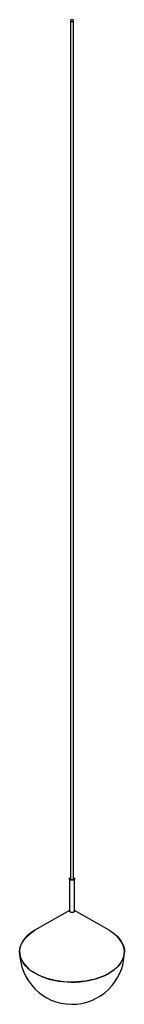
# Paper-space layout '_Isométrica' of a CAD drawing. Header units: millimetres. Extents: x -50 to 50, y 7 to 944.
import ezdxf

# ---------------------------------------------------------------- set-up
doc = ezdxf.new("R2010")
doc.units = ezdxf.units.MM

psp = doc.layouts.new('_Isométrica')

# ---------------------------------------------------------------- linework, layer by layer
at = {"color": 7, "linetype": 'Continuous', "lineweight": 25}
for p, q in [((-1.49, 943.1), (-1.49, 126.56)), ((1.51, 126.56), (1.51, 943.1)), ((-2.49, 126.56), (-2.49, 95.92)), ((2.51, 95.92), (2.51, 126.56)), ((-2.49, 96.52), (-35.34, 77.55)), ((35.38, 77.55), (2.51, 96.54))]:
    psp.add_line(p, q, dxfattribs=at)
at = {"color": 7, "linetype": 'Continuous', "lineweight": 25, "flags": 128}
for points in [[(-1.05, 942.49), (-0.57, 942.3), (0.01, 942.23), (0.58, 942.3), (1.07, 942.49), (1.39, 942.77), (1.51, 943.1), (1.39, 943.43), (1.07, 943.71), (0.58, 943.9), (0.01, 943.97), (-0.57, 943.9), (-1.05, 943.71), (-1.38, 943.43), (-1.49, 943.1), (-1.38, 942.77), (-1.05, 942.49)], [(1.51, 127.71), (1.78, 127.58), (2.32, 127.11), (2.51, 126.56), (2.32, 126.01), (1.78, 125.54), (0.97, 125.23), (0.01, 125.12), (-0.95, 125.23), (-1.76, 125.54), (-2.3, 126.01), (-2.49, 126.56), (-2.3, 127.11), (-1.76, 127.58), (-1.49, 127.71)], [(-1.49, 126.56), (-1.38, 126.23), (-1.05, 125.95)], [(-1.05, 125.95), (-0.57, 125.76), (0.01, 125.69), (0.58, 125.76), (1.07, 125.95), (1.39, 126.23), (1.51, 126.56)], [(-34.08, 78.28), (-35.36, 77.57), (-38.19, 75.79), (-40.76, 73.88), (-43.04, 71.85), (-45.02, 69.72), (-46.68, 67.5), (-48.01, 65.21), (-49.01, 62.86), (-49.67, 60.48), (-49.98, 58.06), (-49.93, 55.65), (-49.54, 53.24), (-48.8, 50.86), (-47.71, 48.53), (-46.29, 46.25), (-44.55, 44.05), (-42.49, 41.95), (-40.14, 39.95), (-37.51, 38.07), (-34.61, 36.32), (-31.47, 34.73), (-28.1, 33.28), (-24.55, 32.01), (-20.81, 30.91), (-16.94, 30), (-12.94, 29.28), (-8.85, 28.75), (-4.71, 28.42), (-0.52, 28.3), (3.66, 28.37), (7.82, 28.65), (11.93, 29.13), (15.95, 29.8), (19.86, 30.67), (23.63, 31.72), (27.23, 32.95), (30.65, 34.35), (33.84, 35.91), (36.8, 37.62), (39.51, 39.47), (41.93, 41.44), (44.07, 43.52), (45.89, 45.69), (47.39, 47.95), (48.56, 50.27), (49.38, 52.64), (49.87, 55.04), (50, 57.46), (49.78, 59.87), (49.21, 62.27), (48.3, 64.63), (47.04, 66.94), (45.46, 69.17), (43.56, 71.33), (41.35, 73.38), (38.86, 75.32), (36.09, 77.14), (35.36, 77.56)], [(35.38, 77.56), (38.21, 75.78), (40.78, 73.87), (43.06, 71.84), (45.04, 69.71), (46.7, 67.49), (48.04, 65.2), (49.04, 62.85), (49.69, 60.46), (50, 58.05), (49.95, 55.63), (49.56, 53.23), (48.82, 50.85), (47.73, 48.51), (46.32, 46.24), (44.57, 44.04), (42.52, 41.93), (40.16, 39.94), (37.53, 38.06), (34.63, 36.31), (31.49, 34.71), (28.13, 33.27), (24.57, 32), (20.84, 30.9), (16.96, 29.99), (12.96, 29.26), (8.88, 28.74), (4.73, 28.41), (0.55, 28.28), (-3.64, 28.36), (-7.8, 28.64), (-11.9, 29.11), (-15.93, 29.79), (-19.84, 30.65), (-23.61, 31.71), (-27.21, 32.94), (-30.62, 34.34), (-33.82, 35.9), (-36.78, 37.61), (-39.49, 39.45), (-41.91, 41.42), (-44.04, 43.51), (-45.87, 45.68), (-47.37, 47.94), (-48.53, 50.26), (-49.36, 52.63), (-49.84, 55.03), (-49.97, 57.45), (-49.76, 59.86), (-49.19, 62.26), (-48.27, 64.62), (-47.02, 66.92), (-45.44, 69.16), (-43.54, 71.31), (-41.33, 73.37), (-38.83, 75.31), (-36.07, 77.12), (-35.34, 77.55)]]:
    psp.add_lwpolyline(points, dxfattribs=at)
at = {"color": 7, "linetype": 'Continuous', "lineweight": 25}
psp.add_arc((0, 57.16), 50, 180, 358.76589, dxfattribs=at)
psp.add_open_spline([(2.48, 95.95), (2.49, 95.91), (2.53, 95.72), (2.33, 95.36), (1.88, 94.95), (1.19, 94.65), (0.38, 94.5), (-0.48, 94.5), (-1.28, 94.67), (-1.94, 94.99), (-2.35, 95.4), (-2.53, 95.74), (-2.48, 95.91), (-2.48, 95.93)], degree=3, knots=[0, 0, 0, 0, 0.024216, 0.131622, 0.239025, 0.346427, 0.453828, 0.561231, 0.668636, 0.776045, 0.883455, 0.990864, 1, 1, 1, 1], dxfattribs=at)

doc.saveas('drawing.dxf')
